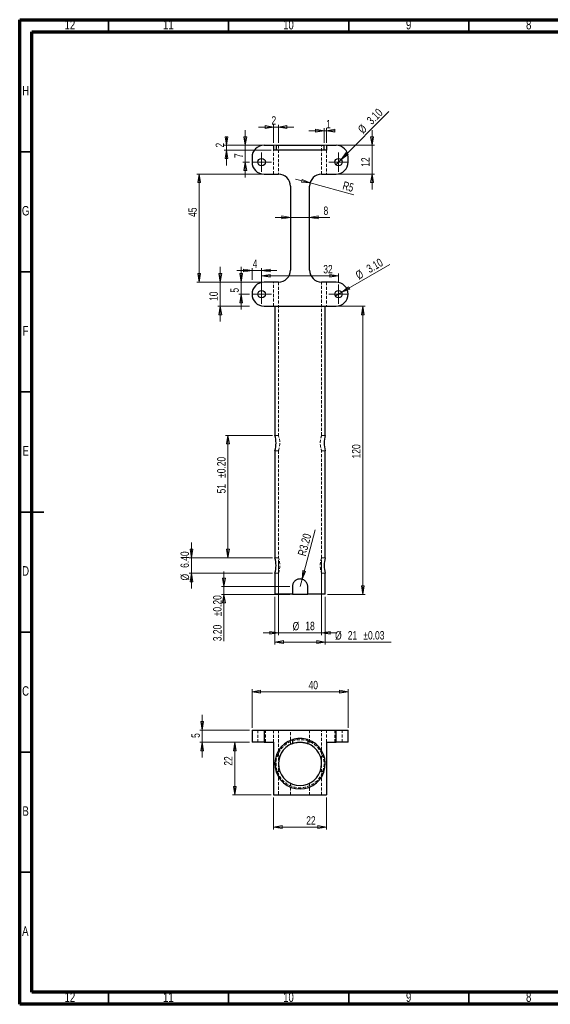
# Model space of a CAD drawing. Header units: millimetres. Extents: x 15 to 589, y 5 to 415.
# Tile 1 of 2: x 15 to 236, y 5 to 415. Entities that reach past the tile are written whole.
import ezdxf

# ---------------------------------------------------------------- set-up
doc = ezdxf.new("R2010")
doc.units = ezdxf.units.MM
doc.linetypes.add('HIDDEN', pattern=[1.905, 1.27, -0.635])
doc.styles.add('SLDTEXTSTYLE0', font='TXT', dxfattribs={"width": 0.75})
doc.dimstyles.new('SLDDIMSTYLE0', dxfattribs={"dimtxt": 3.5, "dimasz": 3.556, "dimexe": 0, "dimexo": 0.0625, "dimgap": 0.875, "dimtad": 1, "dimrnd": 1e-09, "dimzin": 12, "dimdsep": 46, "dimtxsty": 'SLDTEXTSTYLE0', "dimblk1": 'CLOSED', "dimblk2": 'CLOSED', "dimsah": 1, "dimcen": 0.09, "dimadec": 0, "dimazin": 3, "dimtfac": 1, "dimtofl": 0, "dimtmove": 0, "dimatfit": 3, "dimldrblk": 'CLOSED', "dimfxl": 1, "dimfrac": 2, "dimtolj": 1, "dimtzin": 12, "dimarcsym": 0})
doc.dimstyles.new('SLDDIMSTYLE1', dxfattribs={"dimtxt": 3.5, "dimasz": 3.556, "dimexe": 0, "dimexo": 0.0625, "dimgap": 0.875, "dimtad": 1, "dimrnd": 1e-09, "dimzin": 12, "dimdsep": 46, "dimtxsty": 'SLDTEXTSTYLE0', "dimblk1": 'CLOSED', "dimblk2": 'CLOSED', "dimsah": 1, "dimcen": 0.09, "dimadec": 0, "dimazin": 3, "dimtfac": 1, "dimtmove": 0, "dimatfit": 0, "dimldrblk": 'CLOSED', "dimfxl": 1, "dimfrac": 2, "dimtolj": 1, "dimtzin": 12, "dimarcsym": 0})
doc.dimstyles.new('SLDDIMSTYLE2', dxfattribs={"dimtxt": 3.5, "dimasz": 3.556, "dimexe": 0, "dimexo": 0.0625, "dimgap": 0.875, "dimtad": 1, "dimrnd": 1e-09, "dimzin": 4, "dimdsep": 46, "dimtxsty": 'SLDTEXTSTYLE0', "dimblk1": 'NONE', "dimblk2": 'CLOSED', "dimsah": 1, "dimcen": 0, "dimadec": 0, "dimazin": 1, "dimtfac": 1, "dimtmove": 0, "dimatfit": 3, "dimldrblk": 'NONE', "dimfxl": 1, "dimfrac": 2, "dimtolj": 1, "dimtzin": 12, "dimarcsym": 0})
doc.dimstyles.new('SLDDIMSTYLE3', dxfattribs={"dimtxt": 3.5, "dimasz": 3.556, "dimexe": 0, "dimexo": 0.0625, "dimgap": 0.875, "dimtad": 1, "dimrnd": 1e-09, "dimzin": 4, "dimdsep": 46, "dimtxsty": 'SLDTEXTSTYLE0', "dimblk1": 'CLOSED', "dimblk2": 'CLOSED', "dimsah": 1, "dimcen": 0.09, "dimadec": 0, "dimazin": 1, "dimtfac": 1, "dimtmove": 0, "dimatfit": 0, "dimldrblk": 'CLOSED', "dimfxl": 1, "dimfrac": 2, "dimtolj": 1, "dimtzin": 12, "dimarcsym": 0})
doc.dimstyles.new('SLDDIMSTYLE4', dxfattribs={"dimtxt": 3.5, "dimasz": 3.556, "dimexe": 0, "dimexo": 0.0625, "dimgap": 0.875, "dimtad": 1, "dimrnd": 1e-09, "dimzin": 4, "dimdsep": 46, "dimtxsty": 'SLDTEXTSTYLE0', "dimblk1": 'CLOSED', "dimblk2": 'CLOSED', "dimsah": 1, "dimcen": 0, "dimadec": 0, "dimazin": 1, "dimtfac": 1, "dimtofl": 0, "dimtmove": 0, "dimatfit": 3, "dimldrblk": 'CLOSED', "dimfxl": 1, "dimfrac": 2, "dimtolj": 1, "dimtzin": 12, "dimarcsym": 0})
doc.dimstyles.new('SLDDIMSTYLE5', dxfattribs={"dimtxt": 3.5, "dimasz": 3.556, "dimexe": 0, "dimexo": 0.0625, "dimgap": 0.875, "dimtad": 1, "dimrnd": 1e-09, "dimzin": 4, "dimdsep": 46, "dimtxsty": 'SLDTEXTSTYLE0', "dimblk1": 'CLOSED', "dimblk2": 'CLOSED', "dimsah": 1, "dimcen": 0.09, "dimadec": 0, "dimazin": 1, "dimtol": 1, "dimtp": 0.2, "dimtm": 0.2, "dimtfac": 1, "dimtmove": 0, "dimatfit": 0, "dimldrblk": 'CLOSED', "dimfxl": 1, "dimfrac": 2, "dimtolj": 1, "dimtzin": 0, "dimarcsym": 0})
doc.dimstyles.new('SLDDIMSTYLE6', dxfattribs={"dimtxt": 3.5, "dimasz": 3.556, "dimexe": 0, "dimexo": 0.0625, "dimgap": 0.875, "dimtad": 1, "dimrnd": 1e-09, "dimzin": 12, "dimdsep": 46, "dimtxsty": 'SLDTEXTSTYLE0', "dimblk1": 'CLOSED', "dimblk2": 'CLOSED', "dimsah": 1, "dimcen": 0, "dimadec": 0, "dimazin": 3, "dimtfac": 1, "dimtofl": 0, "dimtmove": 1, "dimatfit": 3, "dimldrblk": 'CLOSED', "dimfxl": 1, "dimfrac": 2, "dimtolj": 1, "dimtzin": 12, "dimarcsym": 0})
doc.dimstyles.new('SLDDIMSTYLE7', dxfattribs={"dimtxt": 3.5, "dimasz": 3.556, "dimexe": 0, "dimexo": 0.0625, "dimgap": 0.875, "dimtad": 1, "dimrnd": 1e-09, "dimzin": 12, "dimdsep": 46, "dimtxsty": 'SLDTEXTSTYLE0', "dimblk1": 'CLOSED', "dimblk2": 'CLOSED', "dimsah": 1, "dimcen": 0.09, "dimadec": 0, "dimazin": 3, "dimtol": 1, "dimtp": 0.03, "dimtm": 0.03, "dimtfac": 1, "dimtofl": 0, "dimtmove": 0, "dimatfit": 3, "dimldrblk": 'CLOSED', "dimfxl": 1, "dimfrac": 2, "dimtolj": 1, "dimarcsym": 0})
doc.dimstyles.new('SLDDIMSTYLE8', dxfattribs={"dimtxt": 3.5, "dimasz": 3.556, "dimexe": 0, "dimexo": 0.0625, "dimgap": 0.875, "dimtad": 1, "dimrnd": 1e-09, "dimzin": 12, "dimdsep": 46, "dimtxsty": 'SLDTEXTSTYLE0', "dimblk1": 'CLOSED', "dimblk2": 'CLOSED', "dimsah": 1, "dimcen": 0.09, "dimadec": 0, "dimazin": 3, "dimtol": 1, "dimtp": 0.2, "dimtm": 0.2, "dimtfac": 1, "dimtofl": 0, "dimtmove": 0, "dimatfit": 3, "dimldrblk": 'CLOSED', "dimfxl": 1, "dimfrac": 2, "dimtolj": 1, "dimtzin": 0, "dimarcsym": 0})

# ---------------------------------------------------------------- blocks, each defined once
blk = doc.blocks.new('_Closed')
at = {"color": 0, "linetype": 'ByBlock', "lineweight": -2}
for p, q in [((-1, 0.166667), (0, 0)), ((-1, 0.166667), (-1, -0.166667)), ((0, 0), (-1, -0.166667)), ((0, 0), (-1, 0))]:
    blk.add_line(p, q, dxfattribs=at)
blk = doc.blocks.new('_D')
at = {"color": 7, "linetype": 'Continuous', "lineweight": 18}
for p, q in [((111.74, 120.18), (111.74, 136.18)), ((151.74, 120.18), (151.74, 136.18)), ((111.74, 135.18), (151.74, 135.18))]:
    blk.add_line(p, q, dxfattribs=at)
at = {"color": 7, "linetype": 'Continuous', "lineweight": 18, "xscale": 3.556, "yscale": 3.556, "rotation": 180}
blk.add_blockref('_Closed', (111.74, 135.18, -26.5), dxfattribs=at)
at = {"color": 7, "linetype": 'Continuous', "lineweight": 18, "xscale": 3.556, "yscale": 3.556}
blk.add_blockref('_Closed', (151.74, 135.18, -26.5), dxfattribs=at)
at = {"color": 7, "linetype": 'Continuous', "lineweight": 18, "insert": (135.3, 139.69), "char_height": 3.5, "attachment_point": 1, "style": 'SLDTEXTSTYLE0'}
blk.add_mtext('40', dxfattribs=at)
blk = doc.blocks.new('_D_1')
at = {"color": 7, "linetype": 'Continuous', "lineweight": 18}
for p, q in [((91, 119.18), (91, 125.53)), ((110.74, 119.18), (90, 119.18)), ((91, 119.18), (91, 114.18)), ((110.74, 114.18), (90, 114.18)), ((91, 114.18), (91, 107.83))]:
    blk.add_line(p, q, dxfattribs=at)
at = {"color": 7, "linetype": 'Continuous', "lineweight": 18, "xscale": 3.556, "yscale": 3.556}
for p, rotation in [((91, 119.18, -26.5), 270), ((91, 114.18, -26.5), 90)]:
    blk.add_blockref('_Closed', p, dxfattribs=dict(at, rotation=rotation))
at = {"color": 7, "linetype": 'Continuous', "lineweight": 18, "insert": (86.49, 115.97), "char_height": 3.5, "attachment_point": 1, "rotation": 90, "style": 'SLDTEXTSTYLE0'}
blk.add_mtext('5', dxfattribs=at)
blk = doc.blocks.new('_D_2')
at = {"color": 7, "linetype": 'Continuous', "lineweight": 18}
for p, q in [((110.74, 114.18), (103.62, 114.18)), ((104.62, 114.18), (104.62, 92.18)), ((119.74, 92.18), (103.62, 92.18))]:
    blk.add_line(p, q, dxfattribs=at)
at = {"color": 7, "linetype": 'Continuous', "lineweight": 18, "xscale": 3.556, "yscale": 3.556}
for p, rotation in [((104.62, 114.18, -26.5), 90), ((104.62, 92.18, -26.5), 270)]:
    blk.add_blockref('_Closed', p, dxfattribs=dict(at, rotation=rotation))
at = {"color": 7, "linetype": 'Continuous', "lineweight": 18, "insert": (100.11, 104.39), "char_height": 3.5, "attachment_point": 1, "rotation": 90, "style": 'SLDTEXTSTYLE0'}
blk.add_mtext('22', dxfattribs=at)
blk = doc.blocks.new('_D_3')
at = {"color": 7, "linetype": 'Continuous', "lineweight": 18}
for p, q in [((120.74, 91.18), (120.74, 77.81)), ((142.74, 91.18), (142.74, 77.81)), ((120.74, 78.81), (142.74, 78.81))]:
    blk.add_line(p, q, dxfattribs=at)
at = {"color": 7, "linetype": 'Continuous', "lineweight": 18, "xscale": 3.556, "yscale": 3.556, "rotation": 180}
blk.add_blockref('_Closed', (120.74, 78.81, -26.5), dxfattribs=at)
at = {"color": 7, "linetype": 'Continuous', "lineweight": 18, "xscale": 3.556, "yscale": 3.556}
blk.add_blockref('_Closed', (142.74, 78.81, -26.5), dxfattribs=at)
at = {"color": 7, "linetype": 'Continuous', "lineweight": 18, "insert": (134.33, 83.32), "char_height": 3.5, "attachment_point": 1, "style": 'SLDTEXTSTYLE0'}
blk.add_mtext('22', dxfattribs=at)
blk = doc.blocks.new('_D_4')
at = {"color": 7, "linetype": 'Continuous', "lineweight": 18}
for p, q in [((115.74, 350.73), (88.74, 350.73)), ((89.74, 350.73), (89.74, 305.73)), ((115.74, 305.73), (88.74, 305.73))]:
    blk.add_line(p, q, dxfattribs=at)
at = {"color": 7, "linetype": 'Continuous', "lineweight": 18, "xscale": 3.556, "yscale": 3.556}
for p, rotation in [((89.74, 350.73, -0.5), 90), ((89.74, 305.73, -0.5), 270)]:
    blk.add_blockref('_Closed', p, dxfattribs=dict(at, rotation=rotation))
at = {"color": 7, "linetype": 'Continuous', "lineweight": 18, "insert": (85.23, 332.91), "char_height": 3.5, "attachment_point": 1, "rotation": 90, "style": 'SLDTEXTSTYLE0'}
blk.add_mtext('45', dxfattribs=at)
blk = doc.blocks.new('_D_5')
at = {"color": 7, "linetype": 'Continuous', "lineweight": 18}
for q in [(169.08, 313.05), (146.4, 299.96)]:
    blk.add_line((149.09, 301.51), q, dxfattribs=at)
at = {"color": 7, "linetype": 'Continuous', "lineweight": 18, "xscale": 3.556, "yscale": 3.556, "rotation": 210}
blk.add_blockref('_Closed', (149.09, 301.51, -0.5), dxfattribs=at)
at = {"color": 7, "linetype": 'Continuous', "lineweight": 18, "char_height": 3.5, "attachment_point": 1, "rotation": 30, "style": 'SLDTEXTSTYLE0'}
for s, insert in [('3.10', (158.97, 312.45)), ('%%c', (154.43, 309.76))]:
    blk.add_mtext(s, dxfattribs=dict(at, insert=insert))
blk = doc.blocks.new('_None')
blk = doc.blocks.new('_D_6')
at = {"color": 7, "linetype": 'Continuous', "lineweight": 18}
for q in [(168.78, 376.77), (146.65, 354.64)]:
    blk.add_line((148.84, 356.83), q, dxfattribs=at)
at = {"color": 7, "linetype": 'Continuous', "lineweight": 18, "xscale": 3.556, "yscale": 3.556, "rotation": 225}
blk.add_blockref('_Closed', (148.84, 356.83, -0.5), dxfattribs=at)
at = {"color": 7, "linetype": 'Continuous', "lineweight": 18, "char_height": 3.5, "attachment_point": 1, "rotation": 45, "style": 'SLDTEXTSTYLE0'}
for s, insert in [('3.10', (159.17, 373.58)), ('%%c', (155.48, 369.81))]:
    blk.add_mtext(s, dxfattribs=dict(at, insert=insert))
blk = doc.blocks.new('_D_7')
at = {"color": 7, "linetype": 'Continuous', "lineweight": 18}
for p, q in [((86.54, 190.93), (86.54, 197.28)), ((120.24, 190.93), (85.54, 190.93)), ((86.54, 190.93), (86.54, 184.53)), ((120.24, 184.53), (85.54, 184.53)), ((86.54, 184.53), (86.54, 178.18))]:
    blk.add_line(p, q, dxfattribs=at)
at = {"color": 7, "linetype": 'Continuous', "lineweight": 18, "xscale": 3.556, "yscale": 3.556}
for p, rotation in [((86.54, 190.93, -0.5), 270), ((86.54, 184.53, -0.5), 90)]:
    blk.add_blockref('_Closed', p, dxfattribs=dict(at, rotation=rotation))
at = {"color": 7, "linetype": 'Continuous', "lineweight": 18, "char_height": 3.5, "attachment_point": 1, "rotation": 90, "style": 'SLDTEXTSTYLE0'}
for s, insert in [('6.40', (81.98, 186.78)), ('%%c', (82.03, 181.51))]:
    blk.add_mtext(s, dxfattribs=dict(at, insert=insert))
blk = doc.blocks.new('_D_8')
at = {"color": 7, "linetype": 'Continuous', "lineweight": 18}
for p, q in [((143.24, 295.73), (158.9, 295.73)), ((157.9, 295.73), (157.9, 175.73)), ((143.24, 175.73), (158.9, 175.73))]:
    blk.add_line(p, q, dxfattribs=at)
at = {"color": 7, "linetype": 'Continuous', "lineweight": 18, "xscale": 3.556, "yscale": 3.556}
for p, rotation in [((157.9, 295.73, -0.4), 90), ((157.9, 175.73, -0.4), 270)]:
    blk.add_blockref('_Closed', p, dxfattribs=dict(at, rotation=rotation))
at = {"color": 7, "linetype": 'Continuous', "lineweight": 18, "insert": (153.39, 232.35), "char_height": 3.5, "attachment_point": 1, "rotation": 90, "style": 'SLDTEXTSTYLE0'}
blk.add_mtext('120', dxfattribs=at)
blk = doc.blocks.new('_D_9')
at = {"color": 7, "linetype": 'Continuous', "lineweight": 18}
for p, q in [((98.52, 305.73), (98.52, 312.08)), ((110.74, 305.73), (97.52, 305.73)), ((98.52, 295.73), (98.52, 305.73)), ((110.74, 295.73), (97.52, 295.73)), ((98.52, 295.73), (98.52, 289.38))]:
    blk.add_line(p, q, dxfattribs=at)
at = {"color": 7, "linetype": 'Continuous', "lineweight": 18, "xscale": 3.556, "yscale": 3.556}
for p, rotation in [((98.52, 305.73, -0.4), 270), ((98.52, 295.73, -0.4), 90)]:
    blk.add_blockref('_Closed', p, dxfattribs=dict(at, rotation=rotation))
at = {"color": 7, "linetype": 'Continuous', "lineweight": 18, "insert": (94.01, 297.92), "char_height": 3.5, "attachment_point": 1, "rotation": 90, "style": 'SLDTEXTSTYLE0'}
blk.add_mtext('10', dxfattribs=at)
blk = doc.blocks.new('_D_10')
at = {"color": 7, "linetype": 'Continuous', "lineweight": 18}
for p, q in [((127.74, 332.72), (121.39, 332.72)), ((127.74, 332.72), (135.74, 332.72)), ((135.74, 332.72), (144.11, 332.72))]:
    blk.add_line(p, q, dxfattribs=at)
at = {"color": 7, "linetype": 'Continuous', "lineweight": 18, "xscale": 3.556, "yscale": 3.556}
blk.add_blockref('_Closed', (127.74, 332.72, -0.4), dxfattribs=at)
at = {"color": 7, "linetype": 'Continuous', "lineweight": 18, "xscale": 3.556, "yscale": 3.556, "rotation": 180}
blk.add_blockref('_Closed', (135.74, 332.72, -0.4), dxfattribs=at)
at = {"color": 7, "linetype": 'Continuous', "lineweight": 18, "insert": (141.53, 337.23), "char_height": 3.5, "attachment_point": 1, "style": 'SLDTEXTSTYLE0'}
blk.add_mtext('8', dxfattribs=at)
blk = doc.blocks.new('_D_11')
at = {"color": 7, "linetype": 'Continuous', "lineweight": 18}
for p, q in [((111.74, 310.61), (105.39, 310.61)), ((111.74, 306.73), (111.74, 311.61)), ((115.74, 310.61), (111.74, 310.61)), ((115.74, 301.73), (115.74, 311.61)), ((115.74, 310.61), (122.09, 310.61))]:
    blk.add_line(p, q, dxfattribs=at)
at = {"color": 7, "linetype": 'Continuous', "lineweight": 18, "xscale": 3.556, "yscale": 3.556}
blk.add_blockref('_Closed', (111.74, 310.61, -0.4), dxfattribs=at)
at = {"color": 7, "linetype": 'Continuous', "lineweight": 18, "xscale": 3.556, "yscale": 3.556, "rotation": 180}
blk.add_blockref('_Closed', (115.74, 310.61, -0.4), dxfattribs=at)
at = {"color": 7, "linetype": 'Continuous', "lineweight": 18, "insert": (112.03, 315.13), "char_height": 3.5, "attachment_point": 1, "style": 'SLDTEXTSTYLE0'}
blk.add_mtext('4', dxfattribs=at)
blk = doc.blocks.new('_D_12')
at = {"color": 7, "linetype": 'Continuous', "lineweight": 18}
for q in [(138.1, 202.65), (131.74, 178.93)]:
    blk.add_line((132.57, 182.02), q, dxfattribs=at)
at = {"color": 7, "linetype": 'Continuous', "lineweight": 18, "xscale": 3.556, "yscale": 3.556, "rotation": 255}
blk.add_blockref('_Closed', (132.57, 182.02, -0.4), dxfattribs=at)
at = {"color": 7, "linetype": 'Continuous', "lineweight": 18, "insert": (130.69, 192.32), "char_height": 3.5, "attachment_point": 1, "rotation": 75, "style": 'SLDTEXTSTYLE0'}
blk.add_mtext('R3.20', dxfattribs=at)
blk = doc.blocks.new('_D_13')
at = {"color": 7, "linetype": 'Continuous', "lineweight": 18}
for p, q in [((100.07, 178.93), (100.07, 185.28)), ((127.54, 178.93), (99.07, 178.93)), ((100.07, 175.73), (100.07, 178.93)), ((127.54, 175.73), (99.07, 175.73)), ((100.07, 175.73), (100.07, 156.24))]:
    blk.add_line(p, q, dxfattribs=at)
at = {"color": 7, "linetype": 'Continuous', "lineweight": 18, "xscale": 3.556, "yscale": 3.556}
for p, rotation in [((100.07, 178.93, -0.4), 270), ((100.07, 175.73, -0.4), 90)]:
    blk.add_blockref('_Closed', p, dxfattribs=dict(at, rotation=rotation))
at = {"color": 7, "linetype": 'Continuous', "lineweight": 18, "char_height": 3.5, "attachment_point": 1, "rotation": 90, "style": 'SLDTEXTSTYLE0'}
for s, insert in [('±0.20', (95.55, 166.6)), ('3.20', (95.55, 156.24))]:
    blk.add_mtext(s, dxfattribs=dict(at, insert=insert))
blk = doc.blocks.new('_D_14')
at = {"color": 7, "linetype": 'Continuous', "lineweight": 18}
for p, q in [((120.74, 370.32), (114.39, 370.32)), ((120.74, 363.73), (120.74, 371.32)), ((122.74, 370.32), (120.74, 370.32)), ((122.74, 363.73), (122.74, 371.32)), ((122.74, 370.32), (129.09, 370.32))]:
    blk.add_line(p, q, dxfattribs=at)
at = {"color": 7, "linetype": 'Continuous', "lineweight": 18, "xscale": 3.556, "yscale": 3.556}
blk.add_blockref('_Closed', (120.74, 370.32, -0.5), dxfattribs=at)
at = {"color": 7, "linetype": 'Continuous', "lineweight": 18, "xscale": 3.556, "yscale": 3.556, "rotation": 180}
blk.add_blockref('_Closed', (122.74, 370.32, -0.5), dxfattribs=at)
at = {"color": 7, "linetype": 'Continuous', "lineweight": 18, "insert": (119.84, 374.83), "char_height": 3.5, "attachment_point": 1, "style": 'SLDTEXTSTYLE0'}
blk.add_mtext('2', dxfattribs=at)
blk = doc.blocks.new('_D_15')
at = {"color": 7, "linetype": 'Continuous', "lineweight": 18}
for p, q in [((161.74, 362.73), (161.74, 369.08)), ((141.74, 362.73), (162.74, 362.73)), ((161.74, 362.73), (161.74, 350.73)), ((147.74, 350.73), (162.74, 350.73)), ((161.74, 350.73), (161.74, 344.38))]:
    blk.add_line(p, q, dxfattribs=at)
at = {"color": 7, "linetype": 'Continuous', "lineweight": 18, "xscale": 3.556, "yscale": 3.556}
for p, rotation in [((161.74, 362.73, -0.5), 270), ((161.74, 350.73, -0.5), 90)]:
    blk.add_blockref('_Closed', p, dxfattribs=dict(at, rotation=rotation))
at = {"color": 7, "linetype": 'Continuous', "lineweight": 18, "insert": (157.23, 353.79), "char_height": 3.5, "attachment_point": 1, "rotation": 90, "style": 'SLDTEXTSTYLE0'}
blk.add_mtext('12', dxfattribs=at)
blk = doc.blocks.new('_D_16')
at = {"color": 7, "linetype": 'Continuous', "lineweight": 18}
for q in [(129.79, 348.69), (154.16, 342.06)]:
    blk.add_line((135.92, 347.03), q, dxfattribs=at)
at = {"color": 7, "linetype": 'Continuous', "lineweight": 18, "xscale": 3.556, "yscale": 3.556, "rotation": 344.7655835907}
blk.add_blockref('_Closed', (135.92, 347.03, -0.5), dxfattribs=at)
at = {"color": 7, "linetype": 'Continuous', "lineweight": 18, "insert": (150.1, 347.82), "char_height": 3.5, "attachment_point": 1, "rotation": 345, "style": 'SLDTEXTSTYLE0'}
blk.add_mtext('R5', dxfattribs=at)
blk = doc.blocks.new('_D_17')
at = {"color": 7, "linetype": 'Continuous', "lineweight": 18}
for p, q in [((107.23, 305.73), (107.23, 312.08)), ((115.74, 305.73), (106.23, 305.73)), ((107.23, 300.73), (107.23, 305.73)), ((110.69, 300.73), (106.23, 300.73)), ((107.23, 300.73), (107.23, 294.38))]:
    blk.add_line(p, q, dxfattribs=at)
at = {"color": 7, "linetype": 'Continuous', "lineweight": 18, "xscale": 3.556, "yscale": 3.556}
for p, rotation in [((107.23, 305.73, -0.5), 270), ((107.23, 300.73, -0.5), 90)]:
    blk.add_blockref('_Closed', p, dxfattribs=dict(at, rotation=rotation))
at = {"color": 7, "linetype": 'Continuous', "lineweight": 18, "insert": (102.72, 301.39), "char_height": 3.5, "attachment_point": 1, "rotation": 90, "style": 'SLDTEXTSTYLE0'}
blk.add_mtext('5', dxfattribs=at)
blk = doc.blocks.new('_D_18')
at = {"color": 7, "linetype": 'Continuous', "lineweight": 18}
for p, q in [((115.74, 305.78), (115.74, 309.37)), ((115.74, 308.37), (147.74, 308.37)), ((147.74, 305.78), (147.74, 309.37))]:
    blk.add_line(p, q, dxfattribs=at)
at = {"color": 7, "linetype": 'Continuous', "lineweight": 18, "xscale": 3.556, "yscale": 3.556, "rotation": 180}
blk.add_blockref('_Closed', (115.74, 308.37, -0.5), dxfattribs=at)
at = {"color": 7, "linetype": 'Continuous', "lineweight": 18, "xscale": 3.556, "yscale": 3.556}
blk.add_blockref('_Closed', (147.74, 308.37, -0.5), dxfattribs=at)
at = {"color": 7, "linetype": 'Continuous', "lineweight": 18, "insert": (141.42, 312.88), "char_height": 3.5, "attachment_point": 1, "style": 'SLDTEXTSTYLE0'}
blk.add_mtext('32', dxfattribs=at)
blk = doc.blocks.new('_D_19')
at = {"color": 7, "linetype": 'Continuous', "lineweight": 18}
for p, q in [((121.24, 174.73), (121.24, 154.85)), ((142.24, 174.73), (142.24, 154.85)), ((121.24, 155.85), (142.24, 155.85)), ((142.24, 155.85), (169.71, 155.85))]:
    blk.add_line(p, q, dxfattribs=at)
at = {"color": 7, "linetype": 'Continuous', "lineweight": 18, "xscale": 3.556, "yscale": 3.556, "rotation": 180}
blk.add_blockref('_Closed', (121.24, 155.85, -0.5), dxfattribs=at)
at = {"color": 7, "linetype": 'Continuous', "lineweight": 18, "xscale": 3.556, "yscale": 3.556}
blk.add_blockref('_Closed', (142.24, 155.85, -0.5), dxfattribs=at)
at = {"color": 7, "linetype": 'Continuous', "lineweight": 18, "char_height": 3.5, "attachment_point": 1, "style": 'SLDTEXTSTYLE0'}
for s, insert in [('%%c', (146.35, 160.36)), ('21', (151.63, 160.42)), ('±0.03', (158.12, 160.42))]:
    blk.add_mtext(s, dxfattribs=dict(at, insert=insert))
blk = doc.blocks.new('_D_20')
at = {"color": 7, "linetype": 'Continuous', "lineweight": 18}
for p, q in [((120.24, 241.93), (100.74, 241.93)), ((101.74, 190.93), (101.74, 241.93)), ((120.24, 190.93), (100.74, 190.93))]:
    blk.add_line(p, q, dxfattribs=at)
at = {"color": 7, "linetype": 'Continuous', "lineweight": 18, "xscale": 3.556, "yscale": 3.556}
for p, rotation in [((101.74, 241.93, -0.5), 90), ((101.74, 190.93, -0.5), 270)]:
    blk.add_blockref('_Closed', p, dxfattribs=dict(at, rotation=rotation))
at = {"color": 7, "linetype": 'Continuous', "lineweight": 18, "char_height": 3.5, "attachment_point": 1, "rotation": 90, "style": 'SLDTEXTSTYLE0'}
for s, insert in [('±0.20', (97.23, 224.23)), ('51', (97.23, 217.75))]:
    blk.add_mtext(s, dxfattribs=dict(at, insert=insert))
blk = doc.blocks.new('_D_21')
at = {"color": 7, "linetype": 'Continuous', "lineweight": 18}
for p, q in [((121.74, 362.73), (100.1, 362.73)), ((101.1, 362.73), (101.1, 364.38)), ((101.1, 362.73), (101.1, 360.73)), ((119.74, 360.73), (100.1, 360.73)), ((101.1, 360.73), (101.1, 354.38))]:
    blk.add_line(p, q, dxfattribs=at)
at = {"color": 7, "linetype": 'Continuous', "lineweight": 18, "xscale": 3.556, "yscale": 3.556}
for p, rotation in [((101.1, 362.73, -0.5), 270), ((101.1, 360.73, -0.5), 90)]:
    blk.add_blockref('_Closed', p, dxfattribs=dict(at, rotation=rotation))
at = {"color": 7, "linetype": 'Continuous', "lineweight": 18, "insert": (96.59, 361.8), "char_height": 3.5, "attachment_point": 1, "rotation": 90, "style": 'SLDTEXTSTYLE0'}
blk.add_mtext('2', dxfattribs=at)
blk = doc.blocks.new('_D_22')
at = {"color": 7, "linetype": 'Continuous', "lineweight": 18}
for p, q in [((108.94, 362.73), (108.94, 369.08)), ((120.74, 362.73), (107.94, 362.73)), ((108.94, 355.73), (108.94, 362.73)), ((110.69, 355.73), (107.94, 355.73)), ((108.94, 355.73), (108.94, 349.38))]:
    blk.add_line(p, q, dxfattribs=at)
at = {"color": 7, "linetype": 'Continuous', "lineweight": 18, "xscale": 3.556, "yscale": 3.556}
for p, rotation in [((108.94, 362.73, -0.5), 270), ((108.94, 355.73, -0.5), 90)]:
    blk.add_blockref('_Closed', p, dxfattribs=dict(at, rotation=rotation))
at = {"color": 7, "linetype": 'Continuous', "lineweight": 18, "insert": (104.43, 357.41), "char_height": 3.5, "attachment_point": 1, "rotation": 90, "style": 'SLDTEXTSTYLE0'}
blk.add_mtext('7', dxfattribs=at)
blk = doc.blocks.new('_D_23')
at = {"color": 7, "linetype": 'Continuous', "lineweight": 18}
for p, q in [((141.74, 363.73), (141.74, 369.82)), ((142.74, 363.73), (142.74, 369.82)), ((141.74, 368.82), (135.39, 368.82)), ((141.74, 368.82), (142.74, 368.82)), ((142.74, 368.82), (145.21, 368.82))]:
    blk.add_line(p, q, dxfattribs=at)
at = {"color": 7, "linetype": 'Continuous', "lineweight": 18, "xscale": 3.556, "yscale": 3.556}
blk.add_blockref('_Closed', (141.74, 368.82, -0.5), dxfattribs=at)
at = {"color": 7, "linetype": 'Continuous', "lineweight": 18, "xscale": 3.556, "yscale": 3.556, "rotation": 180}
blk.add_blockref('_Closed', (142.74, 368.82, -0.5), dxfattribs=at)
at = {"color": 7, "linetype": 'Continuous', "lineweight": 18, "insert": (142.62, 373.33), "char_height": 3.5, "attachment_point": 1, "style": 'SLDTEXTSTYLE0'}
blk.add_mtext('1', dxfattribs=at)
blk = doc.blocks.new('_D_24')
at = {"color": 7, "linetype": 'Continuous', "lineweight": 18}
for p, q in [((122.74, 189.93), (122.74, 158.73)), ((140.74, 189.93), (140.74, 158.73)), ((122.74, 159.73), (116.39, 159.73)), ((122.74, 159.73), (140.74, 159.73)), ((140.74, 159.73), (147.09, 159.73))]:
    blk.add_line(p, q, dxfattribs=at)
at = {"color": 7, "linetype": 'Continuous', "lineweight": 18, "xscale": 3.556, "yscale": 3.556}
blk.add_blockref('_Closed', (122.74, 159.73, -0.5), dxfattribs=at)
at = {"color": 7, "linetype": 'Continuous', "lineweight": 18, "xscale": 3.556, "yscale": 3.556, "rotation": 180}
blk.add_blockref('_Closed', (140.74, 159.73, -0.5), dxfattribs=at)
at = {"color": 7, "linetype": 'Continuous', "lineweight": 18, "char_height": 3.5, "attachment_point": 1, "style": 'SLDTEXTSTYLE0'}
for s, insert in [('%%c', (128.68, 164.24)), ('18', (133.96, 164.3))]:
    blk.add_mtext(s, dxfattribs=dict(at, insert=insert))
blk = doc.blocks.new('SW_CENTERMARKSYMBOL_0')
at = {"color": 0, "linetype": 'Continuous', "lineweight": 0}
for p, q in [((-2.5, 0), (-4.05, 0)), ((0, 0), (-2.5, 0)), ((0, 2.5), (0, 4.05)), ((0, 0), (0, 2.5)), ((0, 0), (0, -2.5)), ((0, 0), (2.5, 0)), ((2.5, 0), (4.05, 0)), ((0, -2.5), (0, -4.05))]:
    blk.add_line(p, q, dxfattribs=at)
blk = doc.blocks.new('SW_CENTERMARKSYMBOL_1')
at = {"color": 0, "linetype": 'Continuous', "lineweight": 0}
for p, q in [((-2.5, 0), (-4.05, 0)), ((0, 0), (-2.5, 0)), ((0, 2.5), (0, 4.05)), ((0, 0), (0, 2.5)), ((0, 0), (0, -2.5)), ((0, 0), (2.5, 0)), ((2.5, 0), (4.05, 0)), ((0, -2.5), (0, -4.05))]:
    blk.add_line(p, q, dxfattribs=at)
blk = doc.blocks.new('SW_CENTERMARKSYMBOL_2')
at = {"color": 0, "linetype": 'Continuous', "lineweight": 0}
for p, q in [((-2.5, 0), (-4.05, 0)), ((0, 0), (-2.5, 0)), ((0, 2.5), (0, 4.05)), ((0, 0), (0, 2.5)), ((0, 0), (0, -2.5)), ((0, 0), (2.5, 0)), ((2.5, 0), (4.05, 0)), ((0, -2.5), (0, -4.05))]:
    blk.add_line(p, q, dxfattribs=at)
blk = doc.blocks.new('SW_CENTERMARKSYMBOL_3')
at = {"color": 0, "linetype": 'Continuous', "lineweight": 0}
for p, q in [((-2.5, 0), (-4.05, 0)), ((0, 0), (-2.5, 0)), ((0, 2.5), (0, 4.05)), ((0, 0), (0, 2.5)), ((0, 0), (0, -2.5)), ((0, 0), (2.5, 0)), ((2.5, 0), (4.05, 0)), ((0, -2.5), (0, -4.05))]:
    blk.add_line(p, q, dxfattribs=at)

msp = doc.modelspace()

# ---------------------------------------------------------------- linework, layer by layer
at = {"color": 7, "linetype": 'Continuous', "lineweight": 70}
for p, q in [((15, 5), (15, 415)), ((15, 415), (589, 415)), ((20, 10), (20, 410)), ((20, 410), (584, 410)), ((584, 10), (20, 10)), ((589, 5), (15, 5))]:
    msp.add_line(p, q, dxfattribs=at)
at = {"color": 7, "linetype": 'Continuous', "lineweight": 35}
for p, q in [((52, 410), (52, 415)), ((102, 410), (102, 415)), ((152, 410), (152, 415)), ((202, 410), (202, 415)), ((20, 360), (15, 360)), ((20, 310), (15, 310)), ((20, 260), (15, 260)), ((15, 210), (25, 210)), ((20, 210), (15, 210)), ((20, 160), (15, 160)), ((20, 110), (15, 110)), ((20, 60), (15, 60)), ((52, 10), (52, 5)), ((102, 10), (102, 5)), ((152, 10), (152, 5)), ((202, 10), (202, 5))]:
    msp.add_line(p, q, dxfattribs=at)
at = {"color": 7, "linetype": 'Continuous', "lineweight": 25}
for p, q in [((116.745, 362.732), (120.745, 362.732)), ((120.745, 362.732), (120.745, 360.732)), ((121.745, 362.732), (121.745, 360.732)), ((121.745, 362.732), (141.745, 362.732)), ((141.745, 360.732), (141.745, 362.732)), ((142.745, 362.732), (142.745, 360.732)), ((142.745, 362.732), (146.745, 362.732)), ((111.745, 357.732), (111.745, 355.732)), ((142.745, 360.732), (120.745, 360.732)), ((151.745, 355.732), (151.745, 357.732)), ((116.745, 350.732), (122.745, 350.732)), ((140.745, 350.732), (146.745, 350.732)), ((127.745, 345.732), (127.745, 310.732)), ((135.745, 310.732), (135.745, 345.732)), ((122.745, 305.732), (116.745, 305.732)), ((146.745, 305.732), (140.745, 305.732)), ((116.745, 295.732), (146.745, 295.732)), ((121.245, 295.732), (121.245, 241.93)), ((142.245, 241.932), (142.245, 295.732)), ((121.245, 235.532), (121.245, 190.931)), ((142.245, 190.932), (142.245, 235.533)), ((121.245, 184.532), (121.245, 175.732)), ((142.245, 175.732), (142.245, 184.549)), ((128.545, 178.932), (128.545, 175.732)), ((134.945, 175.732), (134.945, 178.932)), ((128.545, 175.732), (121.245, 175.732)), ((128.545, 175.732), (134.945, 175.732)), ((142.245, 175.732), (134.945, 175.732)), ((111.745, 119.177), (111.745, 114.177)), ((111.745, 119.177), (116.745, 119.177)), ((116.745, 119.177), (116.745, 114.177)), ((116.745, 119.177), (146.745, 119.177)), ((146.745, 114.177), (146.745, 119.177)), ((146.745, 119.177), (151.745, 119.177)), ((151.745, 114.177), (151.745, 119.177)), ((128.545, 115.178), (128.545, 113.589)), ((134.945, 115.178), (134.945, 113.589)), ((116.745, 114.177), (111.745, 114.177)), ((116.745, 114.177), (120.745, 114.177)), ((120.745, 114.177), (120.745, 92.177)), ((142.745, 114.177), (142.745, 92.177)), ((142.745, 114.177), (146.745, 114.177)), ((151.745, 114.177), (146.745, 114.177)), ((120.745, 92.177), (142.745, 92.177))]:
    msp.add_line(p, q, dxfattribs=at)
at = {"color": 7, "linetype": 'HIDDEN', "lineweight": 18}
for p, q in [((122.745, 362.732), (122.745, 350.732)), ((140.745, 350.732), (140.745, 362.732)), ((120.745, 350.732), (120.745, 360.732)), ((142.745, 360.732), (142.745, 350.732)), ((120.745, 295.732), (120.745, 305.732)), ((122.745, 305.732), (122.745, 241.932)), ((140.745, 241.932), (140.745, 305.732)), ((142.745, 305.732), (142.745, 295.732)), ((122.745, 241.932), (121.245, 241.932)), ((142.245, 241.932), (140.745, 241.932)), ((121.245, 235.532), (122.747, 235.532)), ((122.745, 235.539), (122.745, 190.932)), ((140.744, 235.532), (142.245, 235.532)), ((140.745, 190.932), (140.745, 235.535)), ((122.745, 190.932), (121.245, 190.932)), ((142.245, 190.932), (140.745, 190.932)), ((121.245, 184.532), (122.746, 184.532)), ((122.745, 184.535), (122.745, 175.732)), ((140.739, 184.532), (142.245, 184.532)), ((140.745, 175.732), (140.745, 184.549)), ((114.195, 119.177), (114.195, 114.177)), ((116.745, 114.177), (116.745, 119.177)), ((117.295, 114.177), (117.295, 119.177)), ((120.745, 119.177), (120.745, 114.177)), ((122.745, 119.177), (122.745, 105.177)), ((127.745, 113.24), (127.745, 119.177)), ((135.745, 119.177), (135.745, 113.24)), ((140.745, 105.177), (140.745, 119.177)), ((142.745, 114.177), (142.745, 119.177)), ((146.195, 119.177), (146.195, 114.177)), ((146.745, 119.177), (146.745, 114.177)), ((149.295, 114.177), (149.295, 119.177)), ((123.329, 108.377), (121.744, 108.377)), ((123.331, 108.377), (123.329, 108.377)), ((140.159, 108.377), (140.158, 108.377)), ((141.746, 108.377), (140.159, 108.377)), ((122.745, 105.177), (122.745, 92.177)), ((140.745, 92.177), (140.745, 105.177)), ((121.742, 101.977), (123.332, 101.977)), ((140.16, 101.977), (141.748, 101.977)), ((141.748, 101.977), (141.748, 101.977)), ((127.745, 92.177), (127.745, 97.115)), ((135.745, 97.115), (135.745, 92.177))]:
    msp.add_line(p, q, dxfattribs=at)
at = {"color": 7, "linetype": 'HIDDEN', "lineweight": 18, "flags": 128}
msp.add_lwpolyline([(122.747, 235.539), (122.76, 235.574), (122.774, 235.615), (122.826, 235.768), (122.867, 235.893), (122.901, 236.003), (122.939, 236.126), (123.044, 236.508), (123.08, 236.655), (123.197, 237.213), (123.228, 237.402), (123.255, 237.587), (123.319, 238.247), (123.329, 238.459), (123.333, 238.672), (123.316, 239.274), (123.299, 239.49), (123.279, 239.689), (123.214, 240.154), (123.167, 240.413), (123.128, 240.601), (123.087, 240.78), (122.979, 241.198), (122.943, 241.322), (122.837, 241.662), (122.811, 241.741), (122.79, 241.804), (122.755, 241.903), (122.747, 241.925), (122.745, 241.932), (122.745, 241.932)], dxfattribs=at)
at = {"color": 7, "linetype": 'Continuous', "lineweight": 25}
for centre in [(115.745, 355.732), (147.745, 355.732), (115.745, 300.732), (147.745, 300.732)]:
    msp.add_circle(centre, 1.55, dxfattribs=at)
at = {"color": 7, "linetype": 'HIDDEN', "lineweight": 18}
msp.add_circle((131.745, 105.177), 10, dxfattribs=at)
at = {"color": 7, "linetype": 'Continuous', "lineweight": 25}
for centre, radius, start, end in [((116.745, 357.732), 5, 90, 180), ((146.745, 357.732), 5, 0, 90), ((116.745, 355.732), 5, 180, 270), ((146.745, 355.732), 5, 270, 0), ((122.745, 345.732), 5, 0, 90), ((140.745, 345.732), 5, 90, 180), ((122.745, 310.732), 5, 270, 0), ((140.745, 310.732), 5, 180, 270), ((116.745, 300.732), 5, 90, 180), ((146.745, 300.732), 5, 0, 90), ((116.745, 300.732), 5, 180, 270), ((146.745, 300.732), 5, 270, 0), ((111.055, 238.732), 10.68, 342.5655, 17.42239), ((152.445, 238.732), 10.691, 162.58291, 197.4113), ((111.044, 187.732), 10.691, 342.58291, 17.4113), ((152.417, 187.732), 10.663, 162.53802, 197.36916), ((131.745, 105.177), 10.5, 107.74384, 72.25616), ((131.745, 105.177), 9, 110.8275, 69.1725)]:
    msp.add_arc(centre, radius, start, end, dxfattribs=at)
at = {"color": 7, "linetype": 'HIDDEN', "lineweight": 18}
msp.add_arc((114.059, 187.732), 9.256, 339.79252, 20.22474, dxfattribs=at)
for points, knots in [([(140.745, 241.932), (140.742, 241.924), (140.738, 241.912), (140.712, 241.838), (140.678, 241.739), (140.632, 241.602), (140.578, 241.428), (140.538, 241.295), (140.49, 241.125), (140.424, 240.879), (140.344, 240.53), (140.282, 240.201), (140.241, 239.93), (140.214, 239.721), (140.191, 239.5), (140.167, 239.199), (140.154, 238.842), (140.159, 238.419), (140.181, 238.063), (140.214, 237.738), (140.256, 237.421), (140.308, 237.119), (140.367, 236.836), (140.411, 236.646), (140.467, 236.424), (140.533, 236.185), (140.614, 235.919), (140.686, 235.701), (140.725, 235.588), (140.74, 235.545), (140.745, 235.531), (140.744, 235.534), (140.744, 235.535)], [0, 0, 0, 0, 0.0508923, 0.0810513, 0.1029215, 0.1537782, 0.1838721, 0.2056631, 0.2230134, 0.2658682, 0.3120254, 0.3557424, 0.3794301, 0.4006602, 0.4219926, 0.4479232, 0.4918384, 0.5277667, 0.5731804, 0.5982682, 0.6279167, 0.6741795, 0.6997107, 0.7298531, 0.7474687, 0.7909958, 0.83792, 0.8918169, 0.9472885, 0.9696777, 0.9921937, 1, 1, 1, 1]), ([(140.745, 190.932), (140.744, 190.929), (140.741, 190.92), (140.717, 190.853), (140.688, 190.768), (140.648, 190.649), (140.595, 190.487), (140.535, 190.284), (140.488, 190.119), (140.423, 189.872), (140.337, 189.497), (140.253, 189.042), (140.2, 188.615), (140.168, 188.213), (140.154, 187.856), (140.159, 187.443), (140.181, 187.052), (140.215, 186.727), (140.258, 186.412), (140.31, 186.108), (140.369, 185.827), (140.418, 185.62), (140.468, 185.418), (140.534, 185.18), (140.594, 184.984), (140.644, 184.828), (140.683, 184.71), (140.713, 184.623), (140.729, 184.576), (140.742, 184.54), (140.74, 184.545), (140.739, 184.549)], [0, 0, 0, 0, 0.032796, 0.0844074, 0.102931, 0.1198094, 0.1871624, 0.2056249, 0.2249645, 0.2665631, 0.3120045, 0.3675303, 0.4218925, 0.4457408, 0.489655, 0.5276779, 0.5679504, 0.6066847, 0.6278422, 0.6688664, 0.7082811, 0.729793, 0.7494312, 0.7916863, 0.8378776, 0.8557577, 0.8919332, 0.92876, 0.9473563, 0.9641532, 1, 1, 1, 1])]:
    msp.add_open_spline(points, degree=3, knots=knots, dxfattribs=at)
at = {"color": 7, "linetype": 'Continuous', "lineweight": 25}
for points in [[(134.945, 178.932), (134.945, 179.145), (134.924, 179.354), (134.842, 179.764), (134.78, 179.968), (134.619, 180.355), (134.521, 180.538), (134.288, 180.885), (134.154, 181.048), (133.715, 181.488), (133.36, 181.726), (132.783, 181.966), (132.58, 182.028), (132.167, 182.111), (131.958, 182.132), (131.538, 182.132), (131.325, 182.111), (130.913, 182.029), (130.713, 181.968), (130.324, 181.807), (130.139, 181.708), (129.793, 181.477), (129.63, 181.343), (129.335, 181.048), (129.204, 180.888), (128.972, 180.543), (128.871, 180.355), (128.711, 179.97), (128.65, 179.771), (128.566, 179.358), (128.545, 179.145), (128.545, 178.932)], [(134.945, 115.178), (134.945, 115.178), (134.924, 115.185), (134.842, 115.21), (134.78, 115.23), (134.619, 115.277), (134.521, 115.305), (134.288, 115.365), (134.154, 115.398), (133.715, 115.495), (133.36, 115.56), (132.783, 115.628), (132.58, 115.646), (132.167, 115.671), (131.958, 115.677), (131.538, 115.677), (131.325, 115.671), (130.913, 115.646), (130.713, 115.628), (130.324, 115.583), (130.139, 115.555), (129.793, 115.496), (129.63, 115.463), (129.335, 115.398), (129.204, 115.366), (128.972, 115.305), (128.871, 115.277), (128.711, 115.23), (128.65, 115.211), (128.566, 115.185), (128.545, 115.178), (128.545, 115.178)], [(128.545, 113.589), (128.545, 113.589), (128.566, 113.597), (128.648, 113.628), (128.711, 113.651), (128.872, 113.707), (128.97, 113.74), (129.202, 113.812), (129.336, 113.85), (129.774, 113.964), (130.128, 114.039), (130.705, 114.119), (130.908, 114.141), (131.322, 114.17), (131.531, 114.177), (131.952, 114.177), (132.166, 114.17), (132.578, 114.141), (132.778, 114.12), (133.168, 114.066), (133.352, 114.034), (133.697, 113.965), (133.86, 113.927), (134.154, 113.85), (134.286, 113.812), (134.517, 113.741), (134.618, 113.707), (134.778, 113.651), (134.84, 113.629), (134.923, 113.598), (134.945, 113.589), (134.945, 113.589)]]:
    msp.add_open_spline(points, degree=3, knots=[0, 0, 0, 0, 0.0625, 0.0625, 0.125, 0.125, 0.1875, 0.1875, 0.25, 0.25, 0.375, 0.375, 0.4375, 0.4375, 0.5, 0.5, 0.5625, 0.5625, 0.625, 0.625, 0.6875, 0.6875, 0.75, 0.75, 0.8125, 0.8125, 0.875, 0.875, 0.9375, 0.9375, 1, 1, 1, 1], dxfattribs=at)

# ---------------------------------------------------------------- block references
at = {"color": 7, "linetype": 'Continuous', "lineweight": 0}
for name, p in [('SW_CENTERMARKSYMBOL_3', (115.745, 355.732)), ('SW_CENTERMARKSYMBOL_1', (147.745, 355.732)), ('SW_CENTERMARKSYMBOL_2', (115.745, 300.732)), ('SW_CENTERMARKSYMBOL_0', (147.745, 300.732))]:
    msp.add_blockref(name, p, dxfattribs=at)

# ---------------------------------------------------------------- texts
at = {"color": 7, "linetype": 'Continuous', "lineweight": 0, "attachment_point": 2, "style": 'SLDTEXTSTYLE0'}
for s, insert, char_height in [('12', (35.92, 414.968), 3.9688), ('11', (76.92, 414.968), 3.9688), ('10', (126.92, 414.968), 3.9688), ('9', (176.96, 414.968), 3.969), ('8', (226.96, 414.968), 3.969), ('H', (17.49, 387.468), 3.969), ('G', (17.487, 337.468), 3.969), ('F', (17.458, 287.468), 3.969), ('E', (17.508, 237.468), 3.969), ('D', (17.453, 187.468), 3.969), ('C', (17.459, 137.468), 3.969), ('B', (17.471, 87.468), 3.969), ('A', (17.34, 37.468), 3.969), ('12', (35.92, 9.968), 3.9688), ('11', (76.92, 9.968), 3.9688), ('10', (126.92, 9.968), 3.9688), ('9', (176.96, 9.968), 3.969), ('8', (226.96, 9.968), 3.969)]:
    msp.add_mtext(s, dxfattribs=dict(at, insert=insert, char_height=char_height))

# ---------------------------------------------------------------- dimensions: what is measured, and where the dimension line sits
at = {"color": 7, "linetype": 'Continuous', "lineweight": 18}
for p1, p2, picture, middle in [((146.649, 354.636), (148.841, 356.828), '_D_6', (163.839, 371.826)), ((146.403, 299.957), (149.087, 301.507), '_D_5', (163.062, 309.576))]:
    dim = msp.add_diameter_dim_2p(p1=p1, p2=p2, dimstyle='SLDDIMSTYLE2', dxfattribs=at)
    dim.commit()
    dim.dimension.update_dxf_attribs({"geometry": picture, "text_midpoint": middle, "dimtype": 163})
for base, p1, p2, dimstyle, picture, middle in [((120.745, 370.319), (122.745, 362.732), (120.745, 362.732), 'SLDDIMSTYLE1', '_D_14', (121.136, 370.319)), ((142.745, 368.818), (141.745, 362.732), (142.745, 362.732), 'SLDDIMSTYLE1', '_D_23', (143.915, 368.818)), ((135.745, 335.499), (127.745, 350.732), (135.745, 350.732), 'SLDDIMSTYLE1', '_D_10', (142.818, 335.499)), ((111.745, 313.393), (115.745, 300.732), (111.745, 305.732), 'SLDDIMSTYLE1', '_D_11', (113.325, 313.393)), ((147.745, 308.372), (115.745, 304.782), (147.745, 304.782), 'SLDDIMSTYLE0', '_D_18', (144.005, 308.372)), ((151.745, 135.177), (111.745, 119.177), (151.745, 119.177), 'SLDDIMSTYLE0', '_D', (137.883, 135.177)), ((142.745, 78.808), (120.745, 92.177), (142.745, 92.177), 'SLDDIMSTYLE0', '_D_3', (136.916, 78.808))]:
    dim = msp.add_linear_dim(base=base, p1=p1, p2=p2, dimstyle=dimstyle, dxfattribs=at)
    dim.commit()
    dim.dimension.update_dxf_attribs({"geometry": picture, "text_midpoint": middle, "dimtype": 160})
for base, p1, p2, dimstyle, picture, middle in [((108.939, 362.732), (111.695, 355.732), (121.745, 362.732), 'SLDDIMSTYLE1', '_D_22', (108.939, 358.699)), ((161.745, 350.732), (140.745, 362.732), (146.745, 350.732), 'SLDDIMSTYLE1', '_D_15', (161.745, 356.375)), ((101.1, 360.732), (122.745, 362.732), (120.745, 360.732), 'SLDDIMSTYLE1', '_D_21', (101.1, 363.091)), ((89.745, 305.732), (116.745, 350.732), (116.745, 305.732), 'SLDDIMSTYLE0', '_D_4', (89.745, 335.499)), ((95.745, 305.732), (111.745, 295.732), (111.745, 305.732), 'SLDDIMSTYLE1', '_D_9', (95.745, 300.509)), ((107.233, 305.732), (111.695, 300.732), (116.745, 305.732), 'SLDDIMSTYLE1', '_D_17', (107.233, 302.679)), ((155.125, 175.732), (142.245, 295.732), (142.245, 175.732), 'SLDDIMSTYLE0', '_D_8', (155.125, 236.233)), ((101.745, 241.932), (121.245, 190.932), (121.245, 241.932), 'SLDDIMSTYLE8', '_D_20', (101.745, 226.787)), ((97.288, 178.932), (128.545, 175.732), (128.545, 178.932), 'SLDDIMSTYLE5', '_D_13', (97.288, 167.215)), ((90.997, 114.177), (111.745, 119.177), (111.745, 114.177), 'SLDDIMSTYLE1', '_D_1', (90.997, 117.267)), ((104.622, 92.177), (111.745, 114.177), (120.745, 92.177), 'SLDDIMSTYLE0', '_D_2', (104.622, 106.973))]:
    dim = msp.add_linear_dim(base=base, p1=p1, p2=p2, angle=90, dimstyle=dimstyle, dxfattribs=at)
    dim.commit()
    dim.dimension.update_dxf_attribs({"geometry": picture, "text_midpoint": middle, "dimtype": 160})
for center, mpoint, dimstyle, picture, middle in [((140.745, 345.732), (135.915, 347.026), 'SLDDIMSTYLE6', '_D_16', (151.876, 342.75)), ((131.745, 178.932), (132.573, 182.023), 'SLDDIMSTYLE4', '_D_12', (136.613, 197.1))]:
    dim = msp.add_radius_dim(center=center, mpoint=mpoint, dimstyle=dimstyle, dxfattribs=at)
    dim.commit()
    dim.dimension.update_dxf_attribs({"geometry": picture, "text_midpoint": middle, "dimtype": 164})
dim = msp.add_linear_dim(base=(86.545, 184.532), p1=(121.245, 190.932), p2=(121.245, 184.532), angle=90, text='%%c<>', dimstyle='SLDDIMSTYLE3', dxfattribs=at)
dim.commit()
dim.dimension.update_dxf_attribs({"geometry": '_D_7', "text_midpoint": (86.545, 188.671), "dimtype": 160})
for base, p1, p2, dimstyle, picture, middle in [((140.745, 159.732), (122.745, 190.932), (140.745, 190.932), 'SLDDIMSTYLE1', '_D_24', (133.906, 159.732)), ((142.245, 155.851), (121.245, 175.732), (142.245, 175.732), 'SLDDIMSTYLE7', '_D_19', (158.032, 155.851))]:
    dim = msp.add_linear_dim(base=base, p1=p1, p2=p2, text='%%c<>', dimstyle=dimstyle, dxfattribs=at)
    dim.commit()
    dim.dimension.update_dxf_attribs({"geometry": picture, "text_midpoint": middle, "dimtype": 160})

doc.saveas('drawing.dxf')
